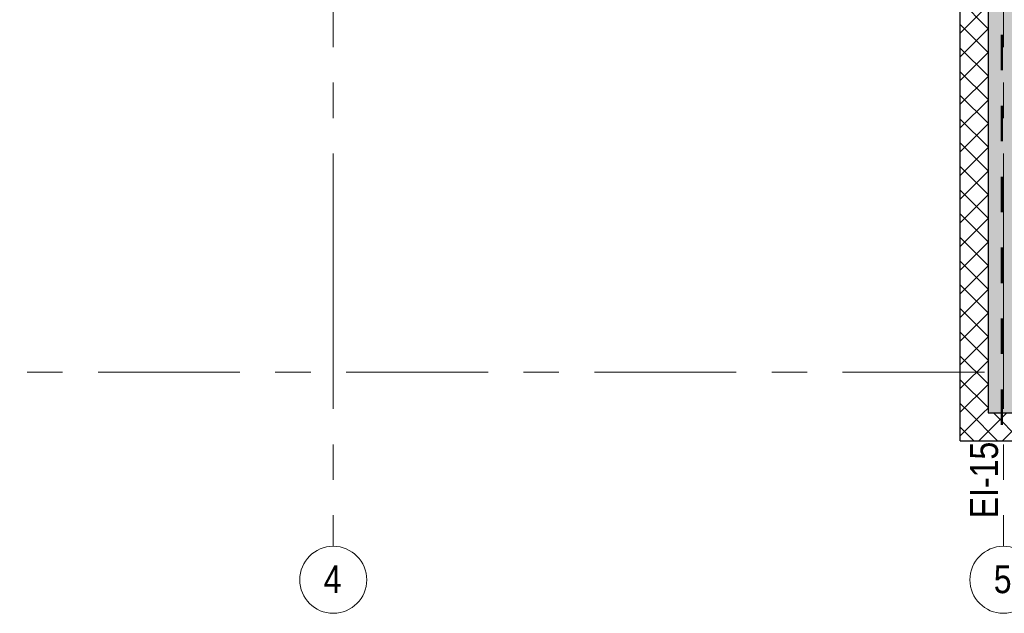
# Model space of a CAD drawing. Header units: millimetres. Extents: x -2764 to 55441, y -2158 to 22251.
# Tile 37 of 70: x 15192 to 24008, y -2158 to 3157. Entities that reach past the tile are written whole.
import ezdxf

# ---------------------------------------------------------------- set-up
doc = ezdxf.new("R2010")
doc.units = ezdxf.units.MM
doc.linetypes.add('Dash', pattern=[635, 317.5, -317.5])
doc.linetypes.add('Grid Line 1_2_', pattern=[2222.5, 1270, -317.5, 317.5, -317.5])
for name, color, linetype, lineweight, true_color in [('_Tuletõkketsoon', 1, 'Dash', 50, 0xff0000), ('Cut Pattern-2', 7, 'Continuous', 9, 0x787878), ('Cut Pattern-4', 9, 'Continuous', 9, 0x808080), ('Text Notes-1', 1, 'Continuous', 9, 0xff0000)]:
    doc.layers.add(name, color=color, linetype=linetype, lineweight=lineweight, true_color=true_color)
for name, color, linetype, lineweight in [('Common Edges', 7, 'Continuous', 9), ('Grids', 7, 'Continuous', 9), ('Grids-1', 7, 'Grid Line 1_2_', 9), ('Walls-1', 7, 'Continuous', 25)]:
    doc.layers.add(name, color=color, linetype=linetype, lineweight=lineweight)
doc.styles.add('Swis721 Cn BT', font='swissc.ttf', dxfattribs={"height": 250})
doc.styles.add('Swis721 Cn BT_I', font='swissci.ttf', dxfattribs={"height": 250})
pattern_1 = [(45, (0, 0), (-106.066, 106.066), []), (135, (0, 0), (-106.066, -106.066), [])]

# ---------------------------------------------------------------- blocks, each defined once
blk = doc.blocks.new('Grid - M_Grid Head - Circle väike-415116-3 Korruse põrandate  plaan')
at = {"layer": 'Grids'}
blk.add_circle((0, 0), 3, dxfattribs=at)

msp = doc.modelspace()

# ---------------------------------------------------------------- hatches: boundary and pattern name
at = {"layer": 'Cut Pattern-2'}
msp.add_hatch(color=256, dxfattribs=at).paths.add_polyline_path([(24163.1, -363.6), (24163.1, 4297.2), (23863.1, 4297.2), (23863.1, -363.6)], flags=0)
at = {"layer": 'Cut Pattern-4'}
h = msp.add_hatch(dxfattribs=at)
h.set_pattern_fill('FP_2', color=256, style=0, pattern_type=2)
h.set_pattern_definition(pattern_1)
h.paths.add_polyline_path([(23627.5, -363.6), (23863.1, -363.6), (23862.2, 3958), (23613.1, 3958), (23613.1, -363.6)], flags=0)
h = msp.add_hatch(dxfattribs=at)
h.set_pattern_fill('FP_2', color=256, style=0, pattern_type=2)
h.set_pattern_definition(pattern_1)
h.paths.add_polyline_path([(23627.5, -613.6), (24163.1, -613.6), (24163.1, -363.6), (23613.1, -363.6), (23613.1, -613.6)], flags=0)

# ---------------------------------------------------------------- linework, layer by layer
at = {"layer": '_Tuletõkketsoon'}
msp.add_line((23987.1, -471), (23987.1, 7427.1), dxfattribs=at)
at = {"layer": 'Common Edges'}
for p, q in [((23613.1, -614.6), (23613.1, 3987.6)), ((24163.1, -613.6), (23612.1, -613.6))]:
    msp.add_line(p, q, dxfattribs=at)
at = {"layer": 'Grids-1'}
for p, q in [((18000, 17517.1), (18000, 942.1)), ((24000, 17517.1), (24000, 942.1)), ((18000, 942.1), (18000, -1557.9)), ((24000, 942.1), (24000, -1557.9)), ((336, 0), (35503, 0))]:
    msp.add_line(p, q, dxfattribs=at)
at = {"layer": 'Walls-1'}
for p, q in [((23612.1, -614.6), (23612.1, 3987.6)), ((23863.1, 4028.6), (23863.1, -363.6)), ((23863.1, -363.6), (24163.1, -363.6)), ((23612.1, -614.6), (24163.1, -614.6))]:
    msp.add_line(p, q, dxfattribs=at)

# ---------------------------------------------------------------- block references
at = {"layer": 'Grids', "xscale": 99.99999999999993, "yscale": 99.99999999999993, "zscale": 99.99999999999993, "rotation": 180}
for p in [(18000, -1857.9), (24000, -1857.9)]:
    msp.add_blockref('Grid - M_Grid Head - Circle väike-415116-3 Korruse põrandate  plaan', p, dxfattribs=at)

# ---------------------------------------------------------------- texts
at = {"layer": 'Grids', "char_height": 250, "width": 200.422, "attachment_point": 1, "style": 'Swis721 Cn BT'}
for s, insert in [('\\fSwis721 Cn BT|b0|i0|c186|p34|;4', (17914.1, -1727.4)), ('\\fSwis721 Cn BT|b0|i0|c186|p34|;5', (23914.1, -1727.4))]:
    msp.add_mtext(s, dxfattribs=dict(at, insert=insert))
at = {"layer": 'Text Notes-1', "insert": (23701.9, -1306.5), "char_height": 250, "width": 817.721, "attachment_point": 1, "rotation": 90, "style": 'Swis721 Cn BT_I'}
msp.add_mtext('EI-15', dxfattribs=at)

doc.saveas('drawing.dxf')
